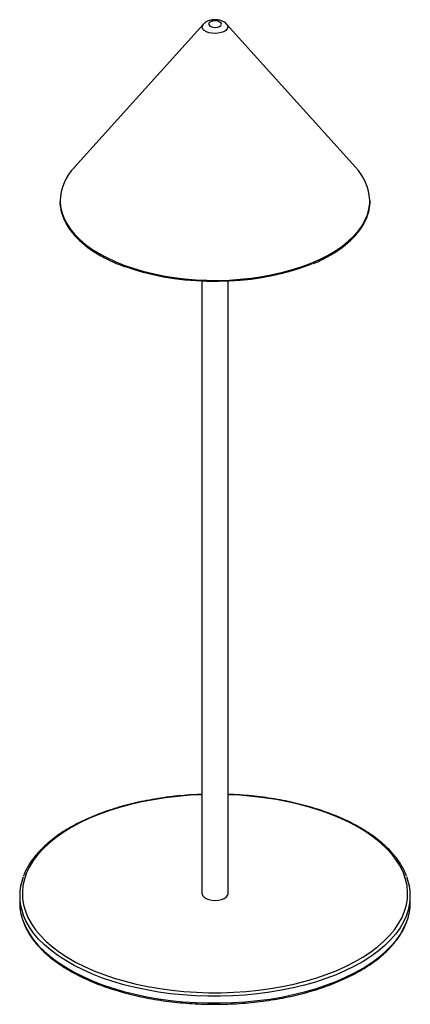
# Paper-space layout '_Trimétrica' of a CAD drawing. Header units: millimetres. Extents: x -237 to -87, y -298 to 81.
import ezdxf

# ---------------------------------------------------------------- set-up
doc = ezdxf.new("R2010")
doc.units = ezdxf.units.MM

psp = doc.layouts.new('_Trimétrica')

# ---------------------------------------------------------------- linework, layer by layer
at = {"color": 7, "linetype": 'Continuous', "lineweight": 25}
for p, q in [((-166.33, 78.89), (-215.82, 23.91)), ((-107.95, 23.91), (-157.45, 78.89)), ((-215.82, 23.91), (-215.89, 23.84)), ((-166.89, -19.94), (-166.89, -255.36)), ((-156.89, -255.36), (-156.89, -19.94)), ((-236.89, -256.22), (-236.89, -258.79)), ((-86.89, -258.79), (-86.89, -256.22))]:
    psp.add_line(p, q, dxfattribs=at)
at = {"color": 7, "linetype": 'Continuous', "lineweight": 25, "flags": 128}
for points in [[(-159.67, 78.41), (-159.45, 78.85), (-159.56, 79.31), (-159.99, 79.72), (-160.67, 80.02), (-161.51, 80.17), (-162.41, 80.16), (-163.23, 79.98), (-163.88, 79.66), (-164.25, 79.24), (-164.31, 78.78), (-164.04, 78.34), (-163.47, 77.98), (-162.7, 77.75), (-161.81, 77.68), (-160.94, 77.77), (-160.19, 78.03), (-159.67, 78.41)], [(-124.74, -13.28), (-125.23, -13.48), (-128.66, -14.78), (-132.27, -15.95), (-136.03, -16.98), (-139.93, -17.87), (-143.94, -18.61), (-148.05, -19.2), (-152.22, -19.64), (-156.45, -19.92), (-160.71, -20.04), (-164.97, -20.01), (-169.22, -19.81), (-173.42, -19.46), (-177.57, -18.96), (-181.64, -18.3), (-185.6, -17.49), (-189.44, -16.54), (-193.14, -15.44), (-196.12, -14.42)], [(-166.89, -255.36), (-166.87, -255.57), (-166.62, -256.2), (-166.06, -256.78), (-165.25, -257.27), (-164.22, -257.64)], [(-164.22, -257.64), (-163.05, -257.87), (-161.8, -257.94), (-160.56, -257.85), (-159.4, -257.6), (-158.4, -257.21), (-157.62, -256.71), (-157.11, -256.12), (-156.89, -255.48), (-156.89, -255.36)]]:
    psp.add_lwpolyline(points, dxfattribs=at)
at = {"color": 8, "linetype": 'Continuous', "lineweight": 25, "flags": 128}
for points in [[(-157.45, 78.89), (-157.09, 78.33), (-157, 77.7), (-157.22, 77.08), (-157.73, 76.5), (-158.51, 76.01), (-159.49, 75.64), (-160.63, 75.4), (-161.85, 75.31), (-163.06, 75.39), (-164.21, 75.61), (-165.21, 75.98), (-166, 76.47), (-166.53, 77.04), (-166.77, 77.65), (-166.7, 78.29), (-166.33, 78.89), (-166.33, 78.89)], [(-221.34, 10.91), (-221.17, 8.76), (-220.7, 6.57), (-219.92, 4.39), (-218.84, 2.25), (-217.46, 0.16), (-215.79, -1.88), (-213.84, -3.85), (-211.62, -5.74), (-209.15, -7.54), (-206.42, -9.25), (-203.46, -10.85), (-200.29, -12.34), (-196.91, -13.71), (-193.35, -14.95), (-189.63, -16.05), (-185.77, -17.01), (-181.78, -17.82), (-177.68, -18.49), (-173.5, -19), (-169.27, -19.35), (-164.99, -19.54), (-160.7, -19.58), (-156.41, -19.46), (-152.16, -19.17), (-147.95, -18.73), (-143.82, -18.14), (-139.78, -17.39), (-135.85, -16.49), (-132.06, -15.45), (-128.43, -14.28), (-124.97, -12.97), (-121.71, -11.53), (-118.65, -9.98), (-115.82, -8.32), (-113.23, -6.56), (-110.89, -4.7), (-108.82, -2.77), (-107.02, -0.76), (-105.51, 1.31), (-104.3, 3.43), (-103.38, 5.59), (-102.77, 7.78), (-102.47, 9.99), (-102.44, 11.25)], [(-166.89, -217.34), (-171.47, -217.57), (-176.2, -217.97), (-180.87, -218.53), (-185.46, -219.24), (-189.95, -220.1), (-194.32, -221.11), (-198.56, -222.26), (-202.64, -223.55), (-206.55, -224.98), (-210.28, -226.53), (-213.8, -228.2), (-217.11, -229.99), (-220.18, -231.89), (-223.01, -233.88), (-225.58, -235.96), (-227.89, -238.13), (-229.91, -240.36), (-231.66, -242.66), (-233.11, -245.01), (-234.26, -247.41), (-235.11, -249.84), (-235.65, -252.29), (-235.88, -254.76), (-235.8, -257.22), (-235.41, -259.69), (-234.71, -262.13), (-233.71, -264.54), (-232.41, -266.92), (-230.81, -269.24), (-228.92, -271.51), (-226.75, -273.71), (-224.31, -275.84), (-221.6, -277.87), (-218.65, -279.82), (-215.46, -281.66), (-212.04, -283.39), (-208.41, -285), (-204.59, -286.49), (-200.59, -287.85), (-196.42, -289.07)], [(-196.42, -289.07), (-192.11, -290.15), (-187.68, -291.09), (-183.13, -291.87), (-178.5, -292.5), (-173.8, -292.98), (-169.05, -293.3), (-164.26, -293.46), (-159.47, -293.46), (-154.69, -293.3), (-149.94, -292.98), (-145.24, -292.5), (-140.6, -291.87), (-136.06, -291.08), (-131.63, -290.14), (-127.32, -289.06), (-123.15, -287.84), (-119.15, -286.48), (-115.33, -284.99), (-111.71, -283.38), (-108.29, -281.64), (-105.1, -279.8), (-102.15, -277.86), (-99.45, -275.82), (-97.01, -273.69), (-94.84, -271.49), (-92.95, -269.22), (-91.36, -266.9), (-90.06, -264.52), (-89.05, -262.11), (-88.36, -259.67), (-87.97, -257.2), (-87.9, -254.74), (-88.13, -252.27), (-88.67, -249.82), (-89.53, -247.39), (-90.68, -244.99), (-92.13, -242.64), (-93.88, -240.34), (-95.91, -238.11), (-98.21, -235.94), (-100.79, -233.86), (-103.62, -231.87), (-106.69, -229.98), (-110, -228.19), (-113.52, -226.52), (-117.25, -224.97), (-121.17, -223.54), (-125.25, -222.25), (-129.49, -221.1), (-133.86, -220.09), (-138.36, -219.23), (-142.95, -218.52), (-147.62, -217.97), (-152.35, -217.57), (-156.89, -217.34)], [(-196.89, -290.38), (-201.07, -289.16), (-205.08, -287.8), (-208.92, -286.31), (-212.57, -284.69), (-216.01, -282.96), (-219.22, -281.12), (-222.2, -279.18), (-224.94, -277.14), (-227.41, -275.02), (-229.61, -272.82), (-231.54, -270.55), (-233.18, -268.22), (-234.52, -265.84), (-235.53, -263.55)], [(-88.17, -263.33), (-88.34, -263.78), (-89.43, -266.19), (-90.82, -268.57), (-92.5, -270.88), (-94.47, -273.14), (-96.71, -275.33), (-99.22, -277.45), (-101.99, -279.47), (-105.01, -281.4), (-108.26, -283.22), (-111.73, -284.94), (-115.4, -286.53), (-119.27, -288.01), (-123.31, -289.35), (-127.51, -290.55), (-131.85, -291.62), (-136.32, -292.53), (-140.89, -293.3), (-145.54, -293.92), (-150.27, -294.38), (-155.04, -294.69), (-159.84, -294.83), (-164.64, -294.82), (-169.44, -294.65), (-174.2, -294.32), (-178.92, -293.84), (-183.56, -293.2), (-188.12, -292.41), (-192.57, -291.47), (-196.89, -290.38)], [(-235.49, -266.23), (-234.52, -268.42), (-233.18, -270.79), (-231.54, -273.12), (-229.61, -275.39), (-227.41, -277.59), (-224.94, -279.71), (-222.2, -281.75), (-219.22, -283.69), (-216.01, -285.53), (-212.57, -287.27), (-208.92, -288.88), (-205.08, -290.37), (-201.07, -291.73), (-196.89, -292.96)], [(-196.89, -292.96), (-192.57, -294.04), (-188.12, -294.98), (-183.56, -295.77), (-178.92, -296.41), (-174.2, -296.9), (-169.44, -297.22), (-164.64, -297.39), (-159.84, -297.41), (-155.04, -297.26), (-150.27, -296.95), (-145.54, -296.49), (-140.89, -295.88), (-136.32, -295.11), (-131.85, -294.19), (-127.51, -293.12), (-123.31, -291.92), (-119.27, -290.58), (-115.4, -289.11), (-111.73, -287.51), (-108.26, -285.8), (-105.01, -283.97), (-101.99, -282.04), (-99.22, -280.02), (-96.71, -277.91), (-94.47, -275.72), (-92.5, -273.46), (-90.82, -271.14), (-89.43, -268.77), (-88.34, -266.35), (-88.19, -265.96)]]:
    psp.add_lwpolyline(points, dxfattribs=at)
at = {"color": 7, "linetype": 'Continuous', "lineweight": 25}
for centre, radius, start, end in [((-202.59, 10.62), 18.75, 135.1846, 179.1222), ((-122.25, 10.16), 19.84, 3.1718, 43.8999), ((-216.34, -256.22), 20.53, 159.1623, 200.9041), ((-107.42, -256.22), 20.52, 339.7381, 20.7806), ((-215.91, -258.68), 20.98, 180.2942, 201.0636), ((-107.54, -258.74), 20.65, 339.5421, 359.8601)]:
    psp.add_arc(centre, radius, start, end, dxfattribs=at)
for points, knots in [([(-157.5, 78.94), (-157.53, 78.97), (-157.74, 79.25), (-158.3, 79.65), (-159.17, 80.13), (-160.22, 80.46), (-161.4, 80.63), (-162.63, 80.61), (-163.87, 80.39), (-164.98, 79.96), (-165.82, 79.43), (-166.2, 79.01), (-166.34, 78.85)], [0, 0, 0, 0, 0.01315, 0.109661, 0.213128, 0.326458, 0.44578, 0.566191, 0.690216, 0.822294, 0.932013, 1, 1, 1, 1]), ([(-221.41, 10.65), (-221.42, 10.58), (-221.46, 9.8), (-221.27, 8.31), (-220.83, 6.21), (-220.09, 4.14), (-219.09, 2.09), (-217.82, 0.09), (-216.29, -1.87), (-214.5, -3.77), (-212.47, -5.59), (-210.21, -7.35), (-207.72, -9.01), (-205.01, -10.59), (-202.11, -12.06), (-199.23, -13.34), (-197.26, -14.08), (-196.37, -14.41)], [0, 0, 0, 0, 0.0076978, 0.0789991, 0.1503039, 0.2216943, 0.2932364, 0.364956, 0.4368425, 0.508863, 0.5809775, 0.6531494, 0.72535, 0.7975583, 0.8697597, 0.9419481, 1, 1, 1, 1]), ([(-124.33, -13.21), (-124.23, -13.17), (-123.04, -12.7), (-120.95, -11.7), (-118.08, -10.21), (-115.43, -8.61), (-112.99, -6.93), (-110.78, -5.15), (-108.81, -3.3), (-107.08, -1.38), (-105.61, 0.59), (-104.4, 2.62), (-103.47, 4.69), (-102.79, 6.78), (-102.43, 8.89), (-102.29, 10.3), (-102.35, 11.01), (-102.35, 11.01)], [0, 0, 0, 0, 0.007551, 0.084057, 0.160583, 0.23713, 0.313693, 0.390266, 0.466829, 0.543358, 0.619819, 0.696171, 0.772366, 0.848373, 0.924184, 0.999835, 1, 1, 1, 1]), ([(-166.89, -217.21), (-168.1, -217.25), (-170.83, -217.36), (-175.03, -217.69), (-179.49, -218.17), (-183.88, -218.79), (-188.19, -219.55), (-192.4, -220.45), (-196.5, -221.47), (-200.48, -222.63), (-204.31, -223.9), (-207.99, -225.3), (-211.5, -226.81), (-214.83, -228.43), (-217.97, -230.16), (-220.9, -231.98), (-223.62, -233.9), (-226.1, -235.9), (-228.35, -237.98), (-230.36, -240.13), (-232.11, -242.35), (-233.59, -244.62), (-234.72, -246.73), (-235.24, -248.09), (-235.46, -248.67)], [0, 0, 0, 0, 0.037208, 0.083594, 0.129985, 0.176381, 0.222784, 0.269195, 0.315617, 0.362051, 0.408499, 0.454963, 0.501443, 0.547941, 0.594457, 0.640988, 0.687532, 0.734081, 0.780621, 0.827131, 0.873588, 0.91996, 0.966212, 1, 1, 1, 1]), ([(-88.31, -248.69), (-88.47, -248.24), (-88.92, -247), (-89.96, -245.02), (-91.38, -242.75), (-93.07, -240.54), (-95.02, -238.38), (-97.22, -236.3), (-99.66, -234.28), (-102.33, -232.35), (-105.21, -230.51), (-108.31, -228.76), (-111.6, -227.12), (-115.08, -225.59), (-118.73, -224.17), (-122.53, -222.87), (-126.48, -221.69), (-130.56, -220.64), (-134.76, -219.72), (-139.05, -218.93), (-143.43, -218.28), (-147.87, -217.77), (-152.36, -217.39), (-155.38, -217.26), (-156.89, -217.2)], [0, 0, 0, 0, 0.026647, 0.072499, 0.11851, 0.164669, 0.210951, 0.257324, 0.303758, 0.350227, 0.396712, 0.443198, 0.489676, 0.536142, 0.582593, 0.629029, 0.675452, 0.721861, 0.768258, 0.814644, 0.861023, 0.907394, 0.953759, 1, 1, 1, 1]), ([(-235.42, -266.48), (-235.16, -267.14), (-234.59, -268.57), (-233.38, -270.75), (-231.87, -272.99), (-230.09, -275.19), (-228.06, -277.32), (-225.78, -279.39), (-223.26, -281.38), (-220.52, -283.28), (-217.56, -285.09), (-214.4, -286.8), (-211.05, -288.41), (-207.51, -289.91), (-203.81, -291.29), (-200.2, -292.48), (-197.77, -293.16), (-196.69, -293.47)], [0, 0, 0, 0, 0.056941, 0.124534, 0.19236, 0.260393, 0.328592, 0.39691, 0.465305, 0.533741, 0.602193, 0.67064, 0.739073, 0.807487, 0.875879, 0.944249, 1, 1, 1, 1]), ([(-196.69, -293.47), (-195.97, -293.65), (-193.91, -294.2), (-190.41, -295.01), (-186.15, -295.84), (-181.8, -296.54), (-177.37, -297.09), (-172.89, -297.51), (-168.37, -297.78), (-163.83, -297.92), (-159.28, -297.91), (-154.74, -297.75), (-150.22, -297.46), (-145.75, -297.02), (-141.34, -296.44), (-137, -295.73), (-132.75, -294.88), (-128.61, -293.89), (-124.59, -292.78), (-120.71, -291.55), (-116.98, -290.19), (-113.41, -288.71), (-110.02, -287.13), (-106.82, -285.44), (-103.82, -283.64), (-101.03, -281.76), (-98.47, -279.78), (-96.14, -277.73), (-94.05, -275.6), (-92.22, -273.4), (-90.64, -271.15), (-89.35, -268.84), (-88.56, -267.19), (-88.28, -266.3), (-88.25, -266.21)], [0, 0, 0, 0, 0.017174, 0.049798, 0.082418, 0.115032, 0.147641, 0.180245, 0.212846, 0.245446, 0.278044, 0.310643, 0.343243, 0.375846, 0.408451, 0.441061, 0.473677, 0.5063, 0.538931, 0.571571, 0.604222, 0.636885, 0.669559, 0.702246, 0.734945, 0.767654, 0.800368, 0.83308, 0.865776, 0.89844, 0.931053, 0.963589, 0.996027, 1, 1, 1, 1])]:
    psp.add_open_spline(points, degree=3, knots=knots, dxfattribs=at)

doc.saveas('drawing.dxf')
